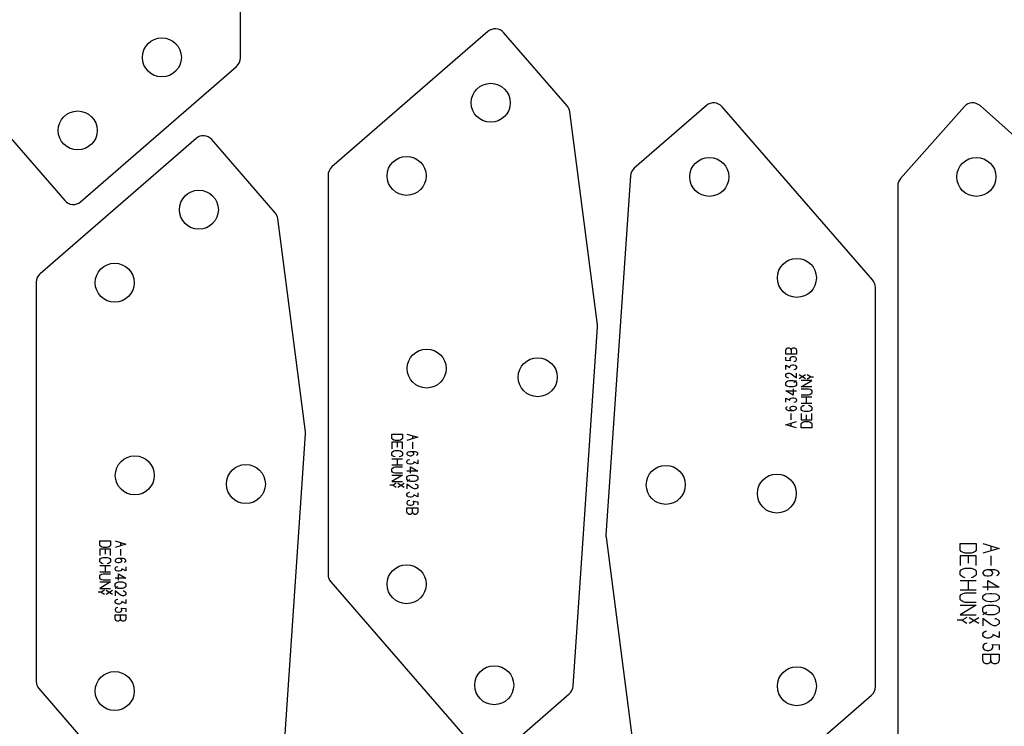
# Model space of a CAD drawing. Header units: millimetres. Extents: x 0 to 2500, y 0 to 1253.
# Tile 8 of 16: x 895 to 1337, y 690 to 1008. Entities that reach past the tile are written whole.
import ezdxf

# ---------------------------------------------------------------- set-up
doc = ezdxf.new("R2010")
doc.units = ezdxf.units.MM
doc.layers.add('PARTS', color=4, linetype='CONTINUOUS')

msp = doc.modelspace()

# ---------------------------------------------------------------- linework, layer by layer
at = {"layer": 'PARTS'}
for p, q in [((994.51, 990.38), (994.51, 1169.46)), ((1105.58, 1002.22), (1035.55, 941.45)), ((1141.14, 968.87), (1112.63, 1001.72)), ((922.76, 925.84), (992.78, 986.6)), ((1203.67, 968.99), (1171.25, 940.86)), ((1278.32, 890.59), (1210.72, 968.49)), ((1319.43, 968.55), (1290.81, 936.33)), ((1395.86, 907.35), (1326.49, 968.97)), ((1154.74, 870.59), (1142.32, 966.24)), ((887.2, 959.18), (915.7, 926.33)), ((974.57, 954.26), (904.55, 893.49)), ((1010.13, 920.91), (981.63, 953.76)), ((1033.83, 937.67), (1033.83, 758.6)), ((1169.54, 937.42), (1158.59, 776.3)), ((1289.54, 933.01), (1289.54, 672.01)), ((1023.74, 822.63), (1011.31, 918.28)), ((902.82, 889.72), (902.82, 710.64)), ((1279.54, 708.24), (1279.54, 887.32)), ((1143.83, 708.49), (1154.77, 869.61)), ((1239.3, 859.26), (1239.6, 859.98)), ((1239.3, 857.46), (1239.3, 859.26)), ((1244.1, 857.46), (1239.3, 857.46)), ((1239.6, 859.98), (1240.2, 860.34)), ((1240.2, 860.34), (1240.8, 860.34)), ((1240.8, 860.34), (1241.4, 859.98)), ((1241.4, 859.98), (1241.7, 859.26)), ((1241.7, 859.26), (1242, 859.98)), ((1241.7, 859.26), (1241.7, 857.46)), ((1242, 859.98), (1242.6, 860.34)), ((1242.6, 860.34), (1243.2, 860.34)), ((1243.2, 860.34), (1243.8, 859.98)), ((1243.8, 859.98), (1244.1, 859.26)), ((1244.1, 859.26), (1244.1, 857.46)), ((1239.3, 854.68), (1239.3, 856.12)), ((1241.4, 854.5), (1239.3, 854.68)), ((1241.4, 855.94), (1241.1, 855.58)), ((1241.1, 855.58), (1241.1, 854.86)), ((1241.1, 854.86), (1241.4, 854.5)), ((1241.7, 856.12), (1241.4, 855.94)), ((1242.3, 856.3), (1241.7, 856.12)), ((1242.9, 856.3), (1242.3, 856.3)), ((1243.5, 856.12), (1242.9, 856.3)), ((1242.9, 854.14), (1243.5, 854.32)), ((1243.8, 855.94), (1243.5, 856.12)), ((1243.5, 854.32), (1243.8, 854.5)), ((1244.1, 855.4), (1243.8, 855.94)), ((1243.8, 854.5), (1244.1, 855.04)), ((1244.1, 855.04), (1244.1, 855.4)), ((1239.3, 850.64), (1239.3, 852.44)), ((1239.3, 852.44), (1241.1, 851.54)), ((1239.3, 848.22), (1239.6, 848.58)), ((1239.6, 848.58), (1240.2, 848.94)), ((1240.2, 848.94), (1240.8, 848.94)), ((1240.8, 848.94), (1241.7, 848.58)), ((1241.1, 851.9), (1241.4, 852.26)), ((1241.1, 851.54), (1241.1, 851.9)), ((1241.4, 852.26), (1241.7, 852.44)), ((1241.7, 852.44), (1242.3, 852.62)), ((1241.7, 848.58), (1244.1, 846.78)), ((1242.3, 852.62), (1242.9, 852.62)), ((1242.9, 852.62), (1243.5, 852.44)), ((1243.5, 850.64), (1242.9, 850.46)), ((1243.5, 852.44), (1243.8, 852.26)), ((1243.8, 850.82), (1243.5, 850.64)), ((1243.8, 852.26), (1244.1, 851.72)), ((1244.1, 851.36), (1243.8, 850.82)), ((1244.1, 851.72), (1244.1, 851.36)), ((1244.1, 846.78), (1244.1, 848.94)), ((1239.3, 847.5), (1239.3, 848.22)), ((1239.6, 847.14), (1239.3, 847.5)), ((1239.3, 844.72), (1239.6, 845.08)), ((1239.3, 843.64), (1239.3, 844.72)), ((1240.2, 846.78), (1239.6, 847.14)), ((1239.6, 845.08), (1240.2, 845.44)), ((1240.5, 846.78), (1240.2, 846.78)), ((1240.2, 845.44), (1240.8, 845.62)), ((1240.8, 845.62), (1242.6, 845.62)), ((1242.6, 845.62), (1243.2, 845.44)), ((1242.9, 844.9), (1244.1, 845.62)), ((1243.2, 845.44), (1243.8, 845.08)), ((1243.8, 845.08), (1244.1, 844.72)), ((1244.1, 844.72), (1244.1, 843.64)), ((1248.18, 846.42), (1245.3, 848.15)), ((1248.18, 848.15), (1245.3, 846.42)), ((1246.14, 842.74), (1250.94, 845.62)), ((1250.94, 845.62), (1246.14, 845.62)), ((1250.34, 847.28), (1248.9, 848.15)), ((1248.9, 846.42), (1250.34, 847.28)), ((1250.34, 847.28), (1251.78, 847.28)), ((1239.6, 843.28), (1239.3, 843.64)), ((1242.6, 839.06), (1239.3, 841.04)), ((1239.3, 841.04), (1244.1, 841.04)), ((1240.2, 842.92), (1239.6, 843.28)), ((1240.8, 842.74), (1240.2, 842.92)), ((1242.6, 842.74), (1240.8, 842.74)), ((1243.2, 842.92), (1242.6, 842.74)), ((1242.6, 841.94), (1242.6, 839.06)), ((1243.8, 843.28), (1243.2, 842.92)), ((1244.1, 843.64), (1243.8, 843.28)), ((1250.94, 842.74), (1246.14, 842.74)), ((1246.14, 841.94), (1249.44, 841.94)), ((1249.44, 841.94), (1250.04, 841.76)), ((1250.04, 841.76), (1250.64, 841.4)), ((1250.64, 841.4), (1250.94, 841.04)), ((1250.94, 839.96), (1250.64, 839.6)), ((1250.94, 841.04), (1250.94, 839.96)), ((1239.3, 835.92), (1239.3, 837.72)), ((1239.3, 837.72), (1241.1, 836.82)), ((1241.1, 837.18), (1241.4, 837.54)), ((1241.1, 836.82), (1241.1, 837.18)), ((1241.4, 837.54), (1241.7, 837.72)), ((1241.7, 837.72), (1242.3, 837.9)), ((1242.3, 837.9), (1242.9, 837.9)), ((1242.9, 837.9), (1243.5, 837.72)), ((1243.5, 835.92), (1242.9, 835.74)), ((1243.5, 837.72), (1243.8, 837.54)), ((1243.8, 836.1), (1243.5, 835.92)), ((1243.8, 837.54), (1244.1, 837)), ((1244.1, 836.64), (1243.8, 836.1)), ((1244.1, 837), (1244.1, 836.64)), ((1249.44, 839.06), (1246.14, 839.06)), ((1246.14, 838.26), (1250.94, 838.26)), ((1250.94, 835.38), (1246.14, 835.38)), ((1248.54, 835.38), (1248.54, 838.26)), ((1250.04, 839.24), (1249.44, 839.06)), ((1250.64, 839.6), (1250.04, 839.24)), ((1239.6, 833.68), (1239.3, 833.32)), ((1239.3, 833.32), (1239.3, 832.96)), ((1239.3, 832.96), (1239.6, 832.6)), ((1239.9, 833.86), (1239.6, 833.68)), ((1239.6, 832.6), (1239.9, 832.42)), ((1239.9, 832.42), (1240.5, 832.24)), ((1240.5, 832.24), (1242.9, 832.24)), ((1241.4, 833.68), (1241.1, 833.32)), ((1241.1, 833.32), (1241.1, 832.96)), ((1241.1, 832.96), (1241.4, 832.6)), ((1241.7, 833.86), (1241.4, 833.68)), ((1241.4, 832.6), (1241.7, 832.42)), ((1242.3, 834.04), (1241.7, 833.86)), ((1241.7, 832.42), (1242.3, 832.24)), ((1241.7, 828.02), (1241.7, 830.9)), ((1242.9, 834.04), (1242.3, 834.04)), ((1243.5, 833.86), (1242.9, 834.04)), ((1242.9, 832.24), (1243.5, 832.42)), ((1243.8, 833.68), (1243.5, 833.86)), ((1243.5, 832.42), (1243.8, 832.6)), ((1244.1, 833.32), (1243.8, 833.68)), ((1243.8, 832.6), (1244.1, 832.96)), ((1244.1, 832.96), (1244.1, 833.32)), ((1246.14, 833.68), (1246.44, 834.04)), ((1246.14, 832.6), (1246.14, 833.68)), ((1246.44, 832.24), (1246.14, 832.6)), ((1246.14, 830.9), (1246.14, 828.02)), ((1246.44, 834.04), (1247.04, 834.4)), ((1247.04, 831.88), (1246.44, 832.24)), ((1247.04, 834.4), (1247.64, 834.58)), ((1247.64, 831.7), (1247.04, 831.88)), ((1249.44, 831.7), (1247.64, 831.7)), ((1249.44, 834.58), (1250.04, 834.4)), ((1250.04, 831.88), (1249.44, 831.7)), ((1250.04, 834.4), (1250.64, 834.04)), ((1250.64, 832.24), (1250.04, 831.88)), ((1250.64, 834.04), (1250.94, 833.68)), ((1250.94, 832.6), (1250.64, 832.24)), ((1250.94, 833.68), (1250.94, 832.6)), ((1250.94, 828.02), (1250.94, 830.9)), ((1239.3, 825.78), (1244.1, 827.22)), ((1241.7, 825.06), (1241.7, 826.5)), ((1246.14, 828.02), (1250.94, 828.02)), ((1246.14, 826.32), (1246.44, 826.68)), ((1246.44, 826.68), (1247.04, 827.04)), ((1247.04, 827.04), (1247.64, 827.22)), ((1247.64, 827.22), (1249.44, 827.22)), ((1248.54, 828.02), (1248.54, 830.18)), ((1249.44, 827.22), (1250.04, 827.04)), ((1250.04, 827.04), (1250.64, 826.68)), ((1250.64, 826.68), (1250.94, 826.32)), ((1244.1, 824.34), (1239.3, 825.78)), ((1246.14, 824.34), (1246.14, 826.32)), ((1250.94, 824.34), (1246.14, 824.34)), ((1250.94, 826.32), (1250.94, 824.34)), ((1012.82, 660.53), (1023.77, 821.65)), ((1062.43, 819.6), (1062.43, 821.58)), ((1062.43, 821.58), (1067.23, 821.58)), ((1062.73, 819.24), (1062.43, 819.6)), ((1067.23, 817.9), (1062.43, 817.9)), ((1062.43, 817.9), (1062.43, 815.02)), ((1063.33, 818.88), (1062.73, 819.24)), ((1063.93, 818.7), (1063.33, 818.88)), ((1065.73, 818.7), (1063.93, 818.7)), ((1064.83, 817.9), (1064.83, 815.74)), ((1066.33, 818.88), (1065.73, 818.7)), ((1066.93, 819.24), (1066.33, 818.88)), ((1067.23, 819.6), (1066.93, 819.24)), ((1067.23, 821.58), (1067.23, 819.6)), ((1067.23, 815.02), (1067.23, 817.9)), ((1069.27, 821.58), (1074.07, 820.14)), ((1074.07, 820.14), (1069.27, 818.7)), ((1071.67, 820.86), (1071.67, 819.42)), ((1071.67, 817.9), (1071.67, 815.02)), ((1062.43, 813.32), (1062.73, 813.68)), ((1062.43, 812.24), (1062.43, 813.32)), ((1062.73, 813.68), (1063.33, 814.04)), ((1063.33, 814.04), (1063.93, 814.22)), ((1063.93, 814.22), (1065.73, 814.22)), ((1065.73, 814.22), (1066.33, 814.04)), ((1066.33, 814.04), (1066.93, 813.68)), ((1066.93, 813.68), (1067.23, 813.32)), ((1067.23, 813.32), (1067.23, 812.24)), ((1069.57, 813.32), (1069.27, 812.96)), ((1069.87, 813.5), (1069.57, 813.32)), ((1070.47, 813.68), (1069.87, 813.5)), ((1072.87, 813.68), (1070.47, 813.68)), ((1071.67, 813.5), (1071.07, 813.68)), ((1071.97, 813.32), (1071.67, 813.5)), ((1072.27, 812.96), (1071.97, 813.32)), ((1073.47, 813.5), (1072.87, 813.68)), ((1073.77, 813.32), (1073.47, 813.5)), ((1074.07, 812.96), (1073.77, 813.32)), ((1062.73, 811.88), (1062.43, 812.24)), ((1062.43, 810.54), (1067.23, 810.54)), ((1063.33, 811.52), (1062.73, 811.88)), ((1063.93, 811.34), (1063.33, 811.52)), ((1064.83, 810.54), (1064.83, 807.66)), ((1066.33, 811.52), (1065.73, 811.34)), ((1066.93, 811.88), (1066.33, 811.52)), ((1067.23, 812.24), (1066.93, 811.88)), ((1069.27, 812.96), (1069.27, 812.6)), ((1069.27, 812.6), (1069.57, 812.24)), ((1069.27, 809.28), (1069.57, 809.82)), ((1069.27, 808.92), (1069.27, 809.28)), ((1069.57, 808.38), (1069.27, 808.92)), ((1069.57, 812.24), (1069.87, 812.06)), ((1069.57, 809.82), (1069.87, 810)), ((1069.87, 812.06), (1070.47, 811.88)), ((1069.87, 810), (1070.47, 810.18)), ((1070.47, 811.88), (1071.07, 811.88)), ((1071.07, 811.88), (1071.67, 812.06)), ((1071.67, 812.06), (1071.97, 812.24)), ((1071.97, 812.24), (1072.27, 812.6)), ((1072.27, 812.6), (1072.27, 812.96)), ((1074.07, 808.2), (1072.27, 809.1)), ((1072.27, 809.1), (1072.27, 808.74)), ((1073.47, 812.06), (1073.77, 812.24)), ((1073.77, 812.24), (1074.07, 812.6)), ((1074.07, 812.6), (1074.07, 812.96)), ((1074.07, 810), (1074.07, 808.2)), ((1067.23, 807.66), (1062.43, 807.66)), ((1062.43, 805.96), (1062.73, 806.32)), ((1062.43, 804.88), (1062.43, 805.96)), ((1062.73, 804.52), (1062.43, 804.88)), ((1062.73, 806.32), (1063.33, 806.68)), ((1063.33, 804.16), (1062.73, 804.52)), ((1063.33, 806.68), (1063.93, 806.86)), ((1063.93, 806.86), (1067.23, 806.86)), ((1074.07, 804.88), (1069.27, 804.88)), ((1069.87, 808.2), (1069.57, 808.38)), ((1070.47, 808.02), (1069.87, 808.2)), ((1071.07, 808.02), (1070.47, 808.02)), ((1070.77, 803.98), (1070.77, 806.86)), ((1070.77, 806.86), (1074.07, 804.88)), ((1071.67, 808.2), (1071.07, 808.02)), ((1071.97, 808.38), (1071.67, 808.2)), ((1072.27, 808.74), (1071.97, 808.38)), ((1062.43, 803.18), (1067.23, 803.18)), ((1067.23, 803.18), (1062.43, 800.3)), ((1062.43, 800.3), (1067.23, 800.3)), ((1063.93, 803.98), (1063.33, 804.16)), ((1067.23, 803.98), (1063.93, 803.98)), ((1069.27, 802.28), (1069.57, 802.64)), ((1069.27, 801.2), (1069.27, 802.28)), ((1069.57, 800.84), (1069.27, 801.2)), ((1070.47, 801.02), (1069.27, 800.3)), ((1069.57, 802.64), (1070.17, 803)), ((1070.17, 800.48), (1069.57, 800.84)), ((1070.17, 803), (1070.77, 803.18)), ((1070.77, 800.3), (1070.17, 800.48)), ((1070.77, 803.18), (1072.57, 803.18)), ((1072.57, 800.3), (1070.77, 800.3)), ((1072.57, 803.18), (1073.17, 803)), ((1073.17, 800.48), (1072.57, 800.3)), ((1073.17, 803), (1073.77, 802.64)), ((1073.77, 800.84), (1073.17, 800.48)), ((1073.77, 802.64), (1074.07, 802.28)), ((1074.07, 801.2), (1073.77, 800.84)), ((1074.07, 802.28), (1074.07, 801.2)), ((1063.03, 798.63), (1061.59, 798.63)), ((1064.47, 799.5), (1063.03, 798.63)), ((1063.03, 798.63), (1064.47, 797.77)), ((1065.19, 799.5), (1068.07, 797.77)), ((1065.19, 797.77), (1068.07, 799.5)), ((1071.67, 797.34), (1069.27, 799.14)), ((1069.27, 799.14), (1069.27, 796.98)), ((1072.57, 796.98), (1071.67, 797.34)), ((1073.17, 796.98), (1072.57, 796.98)), ((1072.87, 799.14), (1073.17, 799.14)), ((1073.17, 799.14), (1073.77, 798.78)), ((1073.77, 797.34), (1073.17, 796.98)), ((1073.77, 798.78), (1074.07, 798.42)), ((1074.07, 797.7), (1073.77, 797.34)), ((1074.07, 798.42), (1074.07, 797.7)), ((1069.27, 794.56), (1069.57, 795.1)), ((1069.27, 794.2), (1069.27, 794.56)), ((1069.57, 793.66), (1069.27, 794.2)), ((1069.57, 791.42), (1069.27, 790.88)), ((1069.57, 795.1), (1069.87, 795.28)), ((1069.87, 793.48), (1069.57, 793.66)), ((1069.87, 791.6), (1069.57, 791.42)), ((1069.87, 795.28), (1070.47, 795.46)), ((1070.47, 793.3), (1069.87, 793.48)), ((1070.47, 791.78), (1069.87, 791.6)), ((1071.07, 793.3), (1070.47, 793.3)), ((1071.67, 793.48), (1071.07, 793.3)), ((1071.97, 793.66), (1071.67, 793.48)), ((1072.27, 794.02), (1071.97, 793.66)), ((1072.27, 791.06), (1071.97, 791.42)), ((1071.97, 791.42), (1074.07, 791.24)), ((1074.07, 793.48), (1072.27, 794.38)), ((1072.27, 794.38), (1072.27, 794.02)), ((1074.07, 795.28), (1074.07, 793.48)), ((1074.07, 791.24), (1074.07, 789.8)), ((1069.27, 790.88), (1069.27, 790.52)), ((1069.27, 790.52), (1069.57, 789.98)), ((1069.27, 788.46), (1074.07, 788.46)), ((1069.27, 786.66), (1069.27, 788.46)), ((1069.57, 785.94), (1069.27, 786.66)), ((1069.57, 789.98), (1069.87, 789.8)), ((1069.87, 789.8), (1070.47, 789.62)), ((1070.47, 789.62), (1071.07, 789.62)), ((1071.07, 789.62), (1071.67, 789.8)), ((1071.67, 786.66), (1071.37, 785.94)), ((1071.67, 789.8), (1071.97, 789.98)), ((1071.67, 786.66), (1071.67, 788.46)), ((1071.97, 785.94), (1071.67, 786.66)), ((1071.97, 789.98), (1072.27, 790.34)), ((1072.27, 790.34), (1072.27, 791.06)), ((1074.07, 786.66), (1073.77, 785.94)), ((1074.07, 788.46), (1074.07, 786.66)), ((1070.17, 785.58), (1069.57, 785.94)), ((1070.77, 785.58), (1070.17, 785.58)), ((1071.37, 785.94), (1070.77, 785.58)), ((1072.57, 785.58), (1071.97, 785.94)), ((1073.17, 785.58), (1072.57, 785.58)), ((1073.77, 785.94), (1073.17, 785.58)), ((931.42, 771.64), (931.42, 773.62)), ((931.42, 773.62), (936.22, 773.62)), ((936.22, 773.62), (936.22, 771.64)), ((938.26, 773.62), (943.06, 772.18)), ((1158.62, 775.32), (1171.05, 679.68)), ((931.72, 771.28), (931.42, 771.64)), ((936.22, 769.94), (931.42, 769.94)), ((931.42, 769.94), (931.42, 767.06)), ((932.32, 770.92), (931.72, 771.28)), ((932.92, 770.74), (932.32, 770.92)), ((934.72, 770.74), (932.92, 770.74)), ((933.82, 769.94), (933.82, 767.78)), ((935.32, 770.92), (934.72, 770.74)), ((935.92, 771.28), (935.32, 770.92)), ((936.22, 771.64), (935.92, 771.28)), ((936.22, 767.06), (936.22, 769.94)), ((943.06, 772.18), (938.26, 770.74)), ((940.66, 772.9), (940.66, 771.46)), ((940.66, 769.94), (940.66, 767.06)), ((1317.53, 769.5), (1317.53, 772.47)), ((1317.53, 772.47), (1324.73, 772.47)), ((1317.98, 768.96), (1317.53, 769.5)), ((1324.73, 769.5), (1324.28, 768.96)), ((1324.73, 772.47), (1324.73, 769.5)), ((1327.79, 772.47), (1334.99, 770.31)), ((1334.99, 770.31), (1327.79, 768.15)), ((1331.39, 771.39), (1331.39, 769.23)), ((931.42, 765.36), (931.72, 765.72)), ((931.42, 764.28), (931.42, 765.36)), ((931.72, 765.72), (932.32, 766.08)), ((932.32, 766.08), (932.92, 766.26)), ((932.92, 766.26), (934.72, 766.26)), ((934.72, 766.26), (935.32, 766.08)), ((935.32, 766.08), (935.92, 765.72)), ((935.92, 765.72), (936.22, 765.36)), ((936.22, 765.36), (936.22, 764.28)), ((938.56, 765.36), (938.26, 765)), ((938.26, 765), (938.26, 764.64)), ((938.26, 764.64), (938.56, 764.28)), ((938.86, 765.54), (938.56, 765.36)), ((939.46, 765.72), (938.86, 765.54)), ((941.86, 765.72), (939.46, 765.72)), ((940.66, 765.54), (940.06, 765.72)), ((940.96, 765.36), (940.66, 765.54)), ((941.26, 765), (940.96, 765.36)), ((940.96, 764.28), (941.26, 764.64)), ((941.26, 764.64), (941.26, 765)), ((942.46, 765.54), (941.86, 765.72)), ((942.76, 765.36), (942.46, 765.54)), ((943.06, 765), (942.76, 765.36)), ((942.76, 764.28), (943.06, 764.64)), ((943.06, 764.64), (943.06, 765)), ((1324.73, 766.95), (1317.53, 766.95)), ((1317.53, 766.95), (1317.53, 762.63)), ((1318.88, 768.42), (1317.98, 768.96)), ((1319.78, 768.15), (1318.88, 768.42)), ((1322.48, 768.15), (1319.78, 768.15)), ((1321.13, 766.95), (1321.13, 763.71)), ((1323.38, 768.42), (1322.48, 768.15)), ((1324.28, 768.96), (1323.38, 768.42)), ((1324.73, 762.63), (1324.73, 766.95)), ((1331.39, 766.95), (1331.39, 762.63)), ((931.72, 763.92), (931.42, 764.28)), ((931.42, 762.58), (936.22, 762.58)), ((932.32, 763.56), (931.72, 763.92)), ((932.92, 763.38), (932.32, 763.56)), ((933.82, 762.58), (933.82, 759.7)), ((935.32, 763.56), (934.72, 763.38)), ((935.92, 763.92), (935.32, 763.56)), ((936.22, 764.28), (935.92, 763.92)), ((938.26, 761.32), (938.56, 761.86)), ((938.26, 760.96), (938.26, 761.32)), ((938.56, 760.42), (938.26, 760.96)), ((938.56, 764.28), (938.86, 764.1)), ((938.56, 761.86), (938.86, 762.04)), ((938.86, 760.24), (938.56, 760.42)), ((938.86, 764.1), (939.46, 763.92)), ((938.86, 762.04), (939.46, 762.22)), ((939.46, 760.06), (938.86, 760.24)), ((939.46, 763.92), (940.06, 763.92)), ((940.06, 763.92), (940.66, 764.1)), ((940.66, 760.24), (940.06, 760.06)), ((940.66, 764.1), (940.96, 764.28)), ((940.96, 760.42), (940.66, 760.24)), ((941.26, 760.78), (940.96, 760.42)), ((943.06, 760.24), (941.26, 761.14)), ((941.26, 761.14), (941.26, 760.78)), ((942.46, 764.1), (942.76, 764.28)), ((943.06, 762.04), (943.06, 760.24)), ((1317.53, 760.08), (1317.98, 760.62)), ((1317.98, 760.62), (1318.88, 761.16)), ((1318.88, 761.16), (1319.78, 761.43)), ((1319.78, 761.43), (1322.48, 761.43)), ((1322.48, 761.43), (1323.38, 761.16)), ((1323.38, 761.16), (1324.28, 760.62)), ((1324.28, 760.62), (1324.73, 760.08)), ((1328.69, 760.35), (1328.24, 760.08)), ((1329.59, 760.62), (1328.69, 760.35)), ((1333.19, 760.62), (1329.59, 760.62)), ((1331.39, 760.35), (1330.49, 760.62)), ((1331.84, 760.08), (1331.39, 760.35)), ((1334.09, 760.35), (1333.19, 760.62)), ((1334.54, 760.08), (1334.09, 760.35)), ((936.22, 759.7), (931.42, 759.7)), ((931.42, 758), (931.72, 758.36)), ((931.42, 756.92), (931.42, 758)), ((931.72, 756.56), (931.42, 756.92)), ((931.72, 758.36), (932.32, 758.72)), ((932.32, 756.2), (931.72, 756.56)), ((932.32, 758.72), (932.92, 758.9)), ((932.92, 756.02), (932.32, 756.2)), ((932.92, 758.9), (936.22, 758.9)), ((936.22, 756.02), (932.92, 756.02)), ((943.06, 756.92), (938.26, 756.92)), ((940.06, 760.06), (939.46, 760.06)), ((939.76, 756.02), (939.76, 758.9)), ((939.76, 758.9), (943.06, 756.92)), ((1317.53, 758.46), (1317.53, 760.08)), ((1317.98, 757.92), (1317.53, 758.46)), ((1317.53, 755.91), (1324.73, 755.91)), ((1318.88, 757.38), (1317.98, 757.92)), ((1319.78, 757.11), (1318.88, 757.38)), ((1321.13, 755.91), (1321.13, 751.59)), ((1323.38, 757.38), (1322.48, 757.11)), ((1324.28, 757.92), (1323.38, 757.38)), ((1324.73, 758.46), (1324.28, 757.92)), ((1324.73, 760.08), (1324.73, 758.46)), ((1328.24, 760.08), (1327.79, 759.54)), ((1327.79, 759.54), (1327.79, 759)), ((1327.79, 759), (1328.24, 758.46)), ((1328.24, 758.46), (1328.69, 758.19)), ((1328.69, 758.19), (1329.59, 757.92)), ((1329.59, 757.92), (1330.49, 757.92)), ((1330.04, 751.59), (1330.04, 755.91)), ((1330.04, 755.91), (1334.99, 752.94)), ((1330.49, 757.92), (1331.39, 758.19)), ((1331.39, 758.19), (1331.84, 758.46)), ((1332.29, 759.54), (1331.84, 760.08)), ((1331.84, 758.46), (1332.29, 759)), ((1332.29, 759), (1332.29, 759.54)), ((1334.09, 758.19), (1334.54, 758.46)), ((1334.99, 759.54), (1334.54, 760.08)), ((1334.54, 758.46), (1334.99, 759)), ((1334.99, 759), (1334.99, 759.54)), ((931.42, 755.22), (936.22, 755.22)), ((936.22, 755.22), (931.42, 752.34)), ((931.42, 752.34), (936.22, 752.34)), ((933.46, 751.54), (932.02, 750.67)), ((934.18, 751.54), (937.06, 749.81)), ((934.18, 749.81), (937.06, 751.54)), ((938.26, 754.32), (938.56, 754.68)), ((938.26, 753.24), (938.26, 754.32)), ((938.56, 752.88), (938.26, 753.24)), ((939.46, 753.06), (938.26, 752.34)), ((938.56, 754.68), (939.16, 755.04)), ((939.16, 752.52), (938.56, 752.88)), ((939.16, 755.04), (939.76, 755.22)), ((939.76, 752.34), (939.16, 752.52)), ((939.76, 755.22), (941.56, 755.22)), ((941.56, 752.34), (939.76, 752.34)), ((941.56, 755.22), (942.16, 755.04)), ((942.16, 752.52), (941.56, 752.34)), ((942.16, 755.04), (942.76, 754.68)), ((942.76, 752.88), (942.16, 752.52)), ((942.76, 754.68), (943.06, 754.32)), ((943.06, 753.24), (942.76, 752.88)), ((943.06, 754.32), (943.06, 753.24)), ((1035.05, 755.32), (1102.64, 677.42)), ((1324.73, 751.59), (1317.53, 751.59)), ((1334.99, 752.94), (1327.79, 752.94)), ((932.02, 750.67), (930.58, 750.67)), ((932.02, 750.67), (933.46, 749.81)), ((940.66, 749.38), (938.26, 751.18)), ((938.26, 751.18), (938.26, 749.02)), ((938.26, 746.6), (938.56, 747.14)), ((938.56, 747.14), (938.86, 747.32)), ((938.86, 747.32), (939.46, 747.5)), ((941.56, 749.02), (940.66, 749.38)), ((942.16, 749.02), (941.56, 749.02)), ((941.86, 751.18), (942.16, 751.18)), ((942.16, 751.18), (942.76, 750.82)), ((942.76, 749.38), (942.16, 749.02)), ((942.76, 750.82), (943.06, 750.46)), ((943.06, 749.74), (942.76, 749.38)), ((943.06, 750.46), (943.06, 749.74)), ((943.06, 747.32), (943.06, 745.52)), ((1317.53, 749.04), (1317.98, 749.58)), ((1317.53, 747.42), (1317.53, 749.04)), ((1317.98, 746.88), (1317.53, 747.42)), ((1317.98, 749.58), (1318.88, 750.12)), ((1318.88, 746.34), (1317.98, 746.88)), ((1318.88, 750.12), (1319.78, 750.39)), ((1319.78, 750.39), (1324.73, 750.39)), ((1327.79, 748.77), (1328.24, 749.31)), ((1327.79, 747.69), (1327.79, 748.77)), ((1328.24, 747.15), (1327.79, 747.69)), ((1328.24, 749.31), (1329.14, 749.85)), ((1329.14, 746.61), (1328.24, 747.15)), ((1329.14, 749.85), (1330.94, 750.12)), ((1330.94, 750.12), (1331.84, 750.12)), ((1331.84, 750.12), (1333.64, 749.85)), ((1333.64, 749.85), (1334.54, 749.31)), ((1334.54, 747.15), (1333.64, 746.61)), ((1334.54, 749.31), (1334.99, 748.77)), ((1334.99, 747.69), (1334.54, 747.15)), ((1334.99, 748.77), (1334.99, 747.69)), ((938.26, 746.24), (938.26, 746.6)), ((938.56, 745.7), (938.26, 746.24)), ((938.56, 743.46), (938.26, 742.92)), ((938.26, 742.92), (938.26, 742.56)), ((938.26, 742.56), (938.56, 742.02)), ((938.86, 745.52), (938.56, 745.7)), ((938.86, 743.64), (938.56, 743.46)), ((939.46, 745.34), (938.86, 745.52)), ((939.46, 743.82), (938.86, 743.64)), ((940.06, 745.34), (939.46, 745.34)), ((940.66, 745.52), (940.06, 745.34)), ((940.96, 745.7), (940.66, 745.52)), ((941.26, 746.06), (940.96, 745.7)), ((941.26, 743.1), (940.96, 743.46)), ((940.96, 743.46), (943.06, 743.28)), ((943.06, 745.52), (941.26, 746.42)), ((941.26, 746.42), (941.26, 746.06)), ((941.26, 742.38), (941.26, 743.1)), ((943.06, 743.28), (943.06, 741.84)), ((1317.53, 744.87), (1324.73, 744.87)), ((1324.73, 744.87), (1317.53, 740.55)), ((1319.78, 746.07), (1318.88, 746.34)), ((1324.73, 746.07), (1319.78, 746.07)), ((1327.79, 743.52), (1328.24, 744.06)), ((1327.79, 741.9), (1327.79, 743.52)), ((1328.24, 744.06), (1329.14, 744.6)), ((1330.94, 746.34), (1329.14, 746.61)), ((1329.14, 744.6), (1330.04, 744.87)), ((1330.04, 744.87), (1332.74, 744.87)), ((1331.84, 746.34), (1330.94, 746.34)), ((1333.64, 746.61), (1331.84, 746.34)), ((1332.74, 744.87), (1333.64, 744.6)), ((1333.64, 744.6), (1334.54, 744.06)), ((1334.54, 744.06), (1334.99, 743.52)), ((1334.99, 743.52), (1334.99, 741.9)), ((938.26, 740.5), (943.06, 740.5)), ((938.26, 738.7), (938.26, 740.5)), ((938.56, 737.98), (938.26, 738.7)), ((938.56, 742.02), (938.86, 741.84)), ((938.86, 741.84), (939.46, 741.66)), ((939.46, 741.66), (940.06, 741.66)), ((940.06, 741.66), (940.66, 741.84)), ((940.66, 738.7), (940.36, 737.98)), ((940.66, 741.84), (940.96, 742.02)), ((940.66, 738.7), (940.66, 740.5)), ((940.96, 737.98), (940.66, 738.7)), ((940.96, 742.02), (941.26, 742.38)), ((943.06, 738.7), (942.76, 737.98)), ((943.06, 740.5), (943.06, 738.7)), ((1318.43, 738.06), (1316.27, 738.06)), ((1317.53, 740.55), (1324.73, 740.55)), ((1320.59, 739.35), (1318.43, 738.06)), ((1318.43, 738.06), (1320.59, 736.76)), ((1321.67, 739.35), (1325.99, 736.76)), ((1321.67, 736.76), (1325.99, 739.35)), ((1328.24, 741.36), (1327.79, 741.9)), ((1329.59, 741.63), (1327.79, 740.55)), ((1331.39, 736.11), (1327.79, 738.81)), ((1327.79, 738.81), (1327.79, 735.57)), ((1329.14, 740.82), (1328.24, 741.36)), ((1330.04, 740.55), (1329.14, 740.82)), ((1332.74, 740.55), (1330.04, 740.55)), ((1333.64, 740.82), (1332.74, 740.55)), ((1333.19, 738.81), (1333.64, 738.81)), ((1334.54, 741.36), (1333.64, 740.82)), ((1333.64, 738.81), (1334.54, 738.27)), ((1334.99, 741.9), (1334.54, 741.36)), ((1334.54, 738.27), (1334.99, 737.73)), ((939.16, 737.62), (938.56, 737.98)), ((939.76, 737.62), (939.16, 737.62)), ((940.36, 737.98), (939.76, 737.62)), ((941.56, 737.62), (940.96, 737.98)), ((942.16, 737.62), (941.56, 737.62)), ((942.76, 737.98), (942.16, 737.62)), ((1332.74, 735.57), (1331.39, 736.11)), ((1333.64, 735.57), (1332.74, 735.57)), ((1334.54, 736.11), (1333.64, 735.57)), ((1334.99, 736.65), (1334.54, 736.11)), ((1334.99, 737.73), (1334.99, 736.65)), ((1327.79, 731.94), (1328.24, 732.75)), ((1327.79, 731.4), (1327.79, 731.94)), ((1328.24, 730.59), (1327.79, 731.4)), ((1328.24, 732.75), (1328.69, 733.02)), ((1328.69, 730.32), (1328.24, 730.59)), ((1328.69, 733.02), (1329.59, 733.29)), ((1329.59, 730.05), (1328.69, 730.32)), ((1330.49, 730.05), (1329.59, 730.05)), ((1331.39, 730.32), (1330.49, 730.05)), ((1331.84, 730.59), (1331.39, 730.32)), ((1332.29, 731.13), (1331.84, 730.59)), ((1334.99, 730.32), (1332.29, 731.67)), ((1332.29, 731.67), (1332.29, 731.13)), ((1334.99, 733.02), (1334.99, 730.32)), ((1328.24, 727.23), (1327.79, 726.42)), ((1327.79, 726.42), (1327.79, 725.88)), ((1327.79, 725.88), (1328.24, 725.07)), ((1328.69, 727.5), (1328.24, 727.23)), ((1328.24, 725.07), (1328.69, 724.8)), ((1329.59, 727.77), (1328.69, 727.5)), ((1328.69, 724.8), (1329.59, 724.53)), ((1330.49, 724.53), (1331.39, 724.8)), ((1331.39, 724.8), (1331.84, 725.07)), ((1332.29, 726.69), (1331.84, 727.23)), ((1331.84, 727.23), (1334.99, 726.96)), ((1331.84, 725.07), (1332.29, 725.61)), ((1332.29, 725.61), (1332.29, 726.69)), ((1334.99, 726.96), (1334.99, 724.8)), ((1327.79, 722.79), (1334.99, 722.79)), ((1327.79, 720.09), (1327.79, 722.79)), ((1329.59, 724.53), (1330.49, 724.53)), ((1331.39, 720.09), (1331.39, 722.79)), ((1334.99, 722.79), (1334.99, 720.09)), ((1328.24, 719.01), (1327.79, 720.09)), ((1329.14, 718.47), (1328.24, 719.01)), ((1330.04, 718.47), (1329.14, 718.47)), ((1330.94, 719.01), (1330.04, 718.47)), ((1331.39, 720.09), (1330.94, 719.01)), ((1331.84, 719.01), (1331.39, 720.09)), ((1332.74, 718.47), (1331.84, 719.01)), ((1333.64, 718.47), (1332.74, 718.47)), ((1334.54, 719.01), (1333.64, 718.47)), ((1334.99, 720.09), (1334.54, 719.01)), ((904.05, 707.36), (971.64, 629.47)), ((1109.7, 676.93), (1142.11, 705.06)), ((1207.79, 643.69), (1277.82, 704.46))]:
    msp.add_line(p, q, dxfattribs=at)
for centre in [(959.24, 990.6), (1106.86, 970.23), (921.48, 957.83), (1069.09, 937.46), (1204.95, 937), (1324.84, 937), (975.85, 922.27), (938.09, 889.5), (1244.27, 891.68), (1078.09, 851), (1127.94, 847.12), (947.09, 803.04), (996.94, 799.16), (1185.42, 798.8), (1235.27, 794.92), (1069.09, 754.23), (1108.42, 708.92), (1244.27, 708.45), (938.09, 706.27)]:
    msp.add_circle(centre, 8.75, dxfattribs=at)
for centre, start, end in [((1108.86, 998.44), 40.9498, 130.9499), ((989.51, 990.38), 310.9503, 360), ((1137.36, 965.59), 7.4008, 40.9498), ((1206.95, 965.21), 400.9508, 130.9495), ((1323.17, 965.23), 48.3866, 138.3867), ((977.85, 950.48), 40.9498, 130.9499), ((1038.83, 937.67), 130.9503, 180), ((1174.53, 937.08), 130.9504, 176.1125), ((1294.54, 933.01), 138.3866, 180), ((919.48, 929.61), 220.9498, 310.9499), ((1006.36, 917.63), 7.4008, 40.9498), ((907.82, 889.72), 130.9503, 180), ((1274.54, 887.32), 360, 400.9498), ((1149.78, 869.95), -3.8868, 7.4008), ((1018.78, 821.99), -3.8868, 7.4008), ((1163.58, 775.97), 176.1132, 187.4008), ((1038.83, 758.6), 180, 220.9498), ((907.82, 710.64), 180, 220.9498), ((1138.84, 708.83), -49.0496, -3.8875), ((1274.54, 708.24), 310.9503, 360)]:
    msp.add_arc(centre, 5, start, end, dxfattribs=at)

doc.saveas('drawing.dxf')
